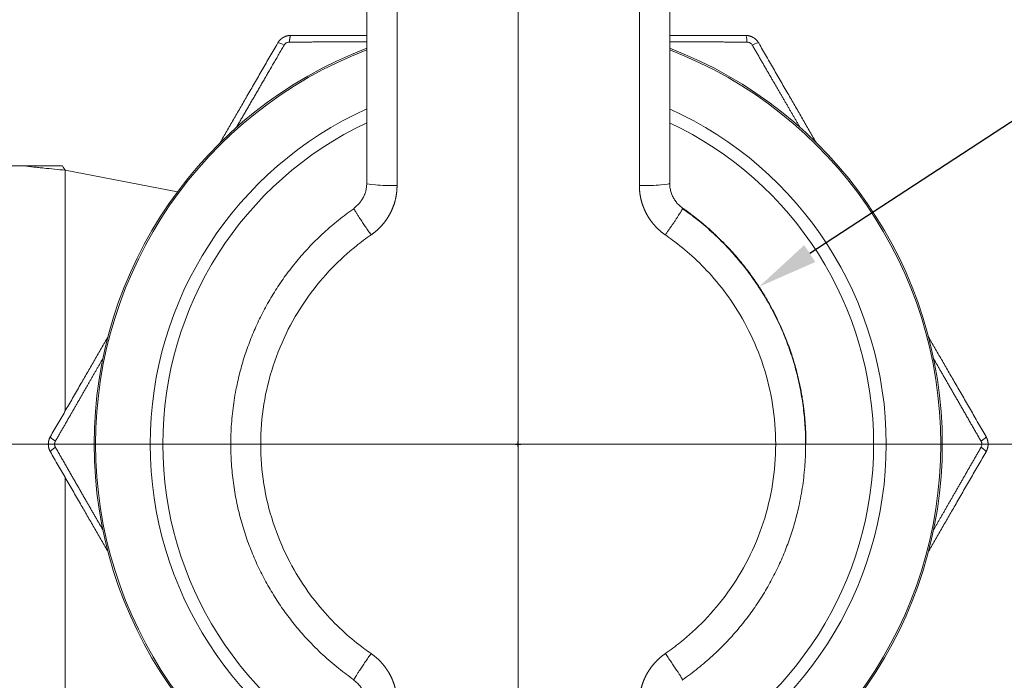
# Model space of a CAD drawing. Header units: millimetres. Extents: x 1891 to 2149, y 1634 to 1816.
# Tile 4 of 22: x 1961 to 1994, y 1690 to 1712. Entities that reach past the tile are written whole.
import ezdxf

# ---------------------------------------------------------------- set-up
doc = ezdxf.new("R2010")
doc.units = ezdxf.units.MM
doc.layers.get('Defpoints').update_dxf_attribs({"lineweight": 18})
doc.layers.add('20', color=7, linetype='Continuous', lineweight=18)
doc.styles.get("Standard").update_dxf_attribs({"font": 'arial.ttf'})
doc.dimstyles.get("Standard").update_dxf_attribs({"dimtxt": 0.18, "dimasz": 0.18, "dimexe": 0.18, "dimexo": 0.0625, "dimgap": 0.09, "dimtad": 0, "dimtih": 1, "dimtoh": 1, "dimdec": 4, "dimzin": 0, "dimdsep": 46, "dimtxsty": 'Standard', "dimcen": 0.09, "dimadec": 0, "dimazin": 0, "dimtfac": 1, "dimtdec": 4, "dimtofl": 0, "dimtmove": 0, "dimatfit": 3, "dimfxl": 1, "dimtolj": 1, "dimtzin": 0, "dimarcsym": 0})

# ---------------------------------------------------------------- blocks, each defined once
blk = doc.blocks.new('*D7')
at = {"color": 0, "lineweight": -2, "transparency": 16777216}
for p, q in [((1932.443, 1705.865), (1932.443, 1728.285)), ((1977.512, 1726.788), (1977.512, 1728.285)), ((1934.443, 1728.105), (1953.951, 1728.105)), ((1975.512, 1728.105), (1956.005, 1728.105))]:
    blk.add_line(p, q, dxfattribs=at)
at = {"color": 0, "transparency": 16777216}
for points in [[(1934.443, 1728.438), (1934.443, 1727.771), (1932.443, 1728.105)], [(1975.512, 1728.438), (1975.512, 1727.771), (1977.512, 1728.105)]]:
    blk.add_solid(points, dxfattribs=at)
at = {"layer": 'Defpoints', "color": 0, "transparency": 16777216}
for p in [(1977.512, 1728.105), (1977.512, 1726.726), (1932.443, 1705.803)]:
    blk.add_point(p, dxfattribs=at)
at = {"color": 0, "lineweight": 18, "transparency": 16777216, "insert": (1954.978, 1728.105), "char_height": 3, "attachment_point": 5}
blk.add_mtext('\\A1;L', dxfattribs=at)
blk = doc.blocks.new('*D9')
at = {"color": 0, "lineweight": -2, "transparency": 16777216}
for p, q in [((1981.575, 1717.561), (2012.136, 1717.561)), ((2011.956, 1715.561), (2011.956, 1699.534)), ((2011.956, 1680.261), (2011.956, 1696.288)), ((1981.575, 1678.261), (2012.136, 1678.261))]:
    blk.add_line(p, q, dxfattribs=at)
at = {"color": 0, "transparency": 16777216}
for points in [[(2011.622, 1715.561), (2012.289, 1715.561), (2011.956, 1717.561)], [(2011.622, 1680.261), (2012.289, 1680.261), (2011.956, 1678.261)]]:
    blk.add_solid(points, dxfattribs=at)
at = {"layer": 'Defpoints', "color": 0, "transparency": 16777216}
for p in [(1981.512, 1717.561), (1981.512, 1678.261), (2011.956, 1678.261)]:
    blk.add_point(p, dxfattribs=at)
at = {"color": 0, "lineweight": 18, "transparency": 16777216, "insert": (2011.956, 1697.911), "char_height": 3, "attachment_point": 5}
blk.add_mtext('\\A1;39', dxfattribs=at)
blk = doc.blocks.new('*D1')
at = {"color": 0, "lineweight": -2, "transparency": 16777216}
for p, q in [((1995.656, 1709.781), (1987.136, 1704.207)), ((1998.901, 1709.781), (1995.656, 1709.781)), ((1977.512, 1697.821), (1977.512, 1698.001)), ((1977.422, 1697.911), (1977.602, 1697.911))]:
    blk.add_line(p, q, dxfattribs=at)
at = {"color": 0, "transparency": 16777216}
blk.add_solid([(1986.954, 1704.486), (1987.319, 1703.928), (1985.462, 1703.112)], dxfattribs=at)
at = {"layer": 'Defpoints', "color": 0, "transparency": 16777216}
for p in [(1985.462, 1703.112), (1969.563, 1692.71)]:
    blk.add_point(p, dxfattribs=at)
at = {"color": 0, "lineweight": 18, "transparency": 16777216, "insert": (2002.775, 1709.781), "char_height": 3, "attachment_point": 5}
blk.add_mtext('\\A1;∅19', dxfattribs=at)

msp = doc.modelspace()

# ---------------------------------------------------------------- linework, layer by layer
at = {"layer": '20', "color": 1}
for p, q in [((1977.51246, 1669.09652), (1977.51246, 1726.72563)), ((1948.6979, 1697.91108), (2006.32702, 1697.91108))]:
    msp.add_line(p, q, dxfattribs=at)
at = {"layer": '20', "color": 7}
for p, q in [((1972.51246, 1715.97899), (1972.51246, 1706.52792)), ((1973.51246, 1706.44963), (1973.51246, 1715.81482)), ((1981.51246, 1715.81482), (1981.51246, 1706.44963)), ((1982.51246, 1706.52792), (1982.51246, 1715.97899)), ((1961.20185, 1707.10065), (1960.10288, 1707.10065)), ((1962.55423, 1706.95823), (1966.26404, 1706.24596)), ((1962.55423, 1699.00239), (1962.55423, 1706.95823)), ((1962.00135, 1697.91108), (1962.20865, 1697.91108)), ((1987.01245, 1697.9111), (1986.01246, 1697.9111)), ((1962.55423, 1688.86392), (1962.55423, 1696.81976))]:
    msp.add_line(p, q, dxfattribs=at)
for radius, start, end in [(14, 110.919375, 180), (13.94962, 111.009375, 248.990623), (13.94962, 0, 68.996249), (14, 290.925002, 69.075001), (12.14843, 114.305625, 245.694377), (12.14843, 0, 65.699998), (11.73241, 115.228125, 244.771877), (11.73241, 0, 64.777502), (14, 180, 249.080625), (12.14843, 294.300002, 0), (11.73241, 295.222498, 0), (13.94962, 291.003751, 0)]:
    msp.add_arc((1977.51246, 1697.91108), radius, start, end, dxfattribs=at)
for centre, major_axis, ratio, start_param, end_param in [((1985.01801, 1711.11108), (0, -0.3), 0.15857119, 1.84276503, 3.14159265), ((1969.8337, 1711.01108), (0.25981, -0.15), 0.15857119, 1.84276503, 3.14159268), ((1985.19122, 1711.01108), (0.25981, 0.15), 0.15857119, 0.0000029, 1.29882762), ((1973.51246, 1706.52792), (-1, 0), 0.07829402, 0, 1.57079633), ((1981.51246, 1706.52792), (1, 0), 0.07829402, 4.71238898, 6.28318534), ((1962.32815, 1698.01108), (-0.25981, 0.15), 0.15857119, 0, 1.29882762), ((1992.69677, 1698.01108), (-0.25981, -0.15), 0.15857119, 1.84276503, 3.14159252), ((1962.32815, 1697.81108), (0.25981, 0.15), 0.15857119, 1.84276503, 3.14159252), ((1992.69677, 1697.81108), (0.25981, -0.15), 0.15857119, 0, 1.29882762)]:
    msp.add_ellipse(centre, major_axis=major_axis, ratio=ratio, start_param=start_param, end_param=end_param, dxfattribs=at)
for points, knots in [([(1969.57389, 1711.16108), (1969.57581, 1711.16435), (1969.57965, 1711.17089), (1969.58568, 1711.18053), (1969.59191, 1711.19005), (1969.59837, 1711.19941), (1969.60503, 1711.20863), (1969.61191, 1711.2177), (1969.61898, 1711.22661), (1969.62626, 1711.23535), (1969.63374, 1711.24393), (1969.64141, 1711.25233), (1969.64927, 1711.26056), (1969.65731, 1711.26861), (1969.66554, 1711.27647), (1969.67394, 1711.28414), (1969.68252, 1711.29162), (1969.69126, 1711.29891), (1969.70017, 1711.30599), (1969.70924, 1711.31287), (1969.71846, 1711.31954), (1969.72783, 1711.326), (1969.73735, 1711.33224), (1969.747, 1711.33827), (1969.7568, 1711.34407), (1969.76672, 1711.34966), (1969.77676, 1711.35501), (1969.78693, 1711.36013), (1969.79721, 1711.36503), (1969.8076, 1711.36968), (1969.81809, 1711.3741), (1969.82868, 1711.37828), (1969.83937, 1711.38222), (1969.85014, 1711.38591), (1969.86099, 1711.38936), (1969.87192, 1711.39256), (1969.88292, 1711.3955), (1969.89398, 1711.3982), (1969.90511, 1711.40065), (1969.91628, 1711.40284), (1969.92751, 1711.40478), (1969.93877, 1711.40646), (1969.95007, 1711.40788), (1969.9614, 1711.40904), (1969.97276, 1711.40995), (1969.98413, 1711.4106), (1969.99552, 1711.411), (1970.00311, 1711.41105), (1970.00691, 1711.41108)], [0, 0, 0, 0, 0.02174967, 0.04349643, 0.06524045, 0.0869819, 0.10872093, 0.13045773, 0.15219244, 0.17392525, 0.19565631, 0.2173858, 0.23911387, 0.2608407, 0.28256645, 0.30429128, 0.32601537, 0.34773888, 0.36946198, 0.39118483, 0.4129076, 0.43463046, 0.45635357, 0.4780771, 0.49980121, 0.52152608, 0.54325187, 0.56497874, 0.58670686, 0.6084364, 0.63016753, 0.6519004, 0.6736352, 0.69537207, 0.7171112, 0.73885274, 0.76059686, 0.78234373, 0.80409351, 0.82584637, 0.84760248, 0.869362, 0.89112509, 0.91289193, 0.93466267, 0.95643749, 0.97821654, 1, 1, 1, 1]), ([(1985.01801, 1711.41108), (1985.0218, 1711.41105), (1985.02939, 1711.411), (1985.04076, 1711.4106), (1985.05211, 1711.40996), (1985.06345, 1711.40905), (1985.07477, 1711.40789), (1985.08606, 1711.40647), (1985.09731, 1711.40479), (1985.10852, 1711.40286), (1985.11969, 1711.40067), (1985.1308, 1711.39823), (1985.14185, 1711.39554), (1985.15285, 1711.3926), (1985.16377, 1711.38941), (1985.17462, 1711.38597), (1985.18538, 1711.38228), (1985.19606, 1711.37835), (1985.20665, 1711.37417), (1985.21714, 1711.36976), (1985.22753, 1711.36511), (1985.23781, 1711.36022), (1985.24797, 1711.35511), (1985.25802, 1711.34976), (1985.26795, 1711.34418), (1985.27774, 1711.33838), (1985.2874, 1711.33235), (1985.29692, 1711.32611), (1985.3063, 1711.31965), (1985.31552, 1711.31299), (1985.3246, 1711.30611), (1985.33351, 1711.29903), (1985.34226, 1711.29174), (1985.35085, 1711.28426), (1985.35926, 1711.27658), (1985.36749, 1711.26872), (1985.37555, 1711.26067), (1985.38342, 1711.25243), (1985.39109, 1711.24402), (1985.39858, 1711.23544), (1985.40587, 1711.22669), (1985.41296, 1711.21777), (1985.41984, 1711.2087), (1985.42652, 1711.19947), (1985.43298, 1711.19009), (1985.43922, 1711.18056), (1985.44527, 1711.1709), (1985.44911, 1711.16435), (1985.45103, 1711.16108)], [0, 0, 0, 0, 0.02174966, 0.04349641, 0.06524042, 0.08698186, 0.10872088, 0.13045767, 0.15219238, 0.17392518, 0.19565623, 0.21738571, 0.23911378, 0.2608406, 0.28256634, 0.30429117, 0.32601526, 0.34773877, 0.36946186, 0.39118471, 0.41290748, 0.43463033, 0.45635344, 0.47807697, 0.49980108, 0.52152595, 0.54325174, 0.56497861, 0.58670674, 0.60843628, 0.63016741, 0.65190029, 0.67363508, 0.69537196, 0.71711109, 0.73885264, 0.76059677, 0.78234364, 0.80409343, 0.8258463, 0.84760241, 0.86936194, 0.89112504, 0.91289189, 0.93466264, 0.95643747, 0.97821653, 1, 1, 1, 1]), ([(1968.20011, 1708.35756), (1968.21066, 1708.37576), (1968.24423, 1708.43364), (1968.30113, 1708.53171), (1968.37109, 1708.65232), (1968.44198, 1708.7745), (1968.51379, 1708.89827), (1968.58652, 1709.02362), (1968.66017, 1709.15054), (1968.73474, 1709.27904), (1968.81023, 1709.40911), (1968.88663, 1709.54074), (1968.96395, 1709.67395), (1969.04218, 1709.80871), (1969.12133, 1709.94504), (1969.20138, 1710.08293), (1969.28235, 1710.22238), (1969.36422, 1710.36337), (1969.44699, 1710.50593), (1969.53068, 1710.65003), (1969.61526, 1710.79567), (1969.70075, 1710.94287), (1969.75803, 1711.04148), (1969.78682, 1711.09105)], [0, 0, 0, 0, 0.01989379, 0.06328012, 0.10725847, 0.15182874, 0.19699084, 0.24274471, 0.28909025, 0.33602737, 0.38355594, 0.43167584, 0.48038698, 0.52968934, 0.57958283, 0.63006738, 0.68114289, 0.73280925, 0.78506636, 0.83791413, 0.89135242, 0.9453811, 1, 1, 1, 1]), ([(1969.78682, 1711.09105), (1969.79399, 1711.10339), (1969.81015, 1711.12546), (1969.84002, 1711.15252), (1969.8744, 1711.17338), (1969.91515, 1711.18798), (1969.94526, 1711.19162), (1969.96108, 1711.19166)], [0, 0, 0, 0, 0.20435734, 0.38754924, 0.57120167, 0.77340196, 1, 1, 1, 1]), ([(1969.96108, 1711.19166), (1970.00482, 1711.19178), (1970.09193, 1711.19201), (1970.2221, 1711.19234), (1970.35123, 1711.19267), (1970.47931, 1711.193), (1970.60635, 1711.19332), (1970.73234, 1711.19364), (1970.85729, 1711.19395), (1970.98119, 1711.19425), (1971.10403, 1711.19455), (1971.22583, 1711.19485), (1971.34657, 1711.19514), (1971.46626, 1711.19542), (1971.58489, 1711.1957), (1971.70247, 1711.19598), (1971.81899, 1711.19625), (1971.93445, 1711.19651), (1972.04885, 1711.19677), (1972.16219, 1711.19702), (1972.27447, 1711.19727), (1972.38569, 1711.19752), (1972.46487, 1711.19769), (1972.50697, 1711.19778), (1972.51235, 1711.19779)], [0, 0, 0, 0, 0.05158393, 0.10274165, 0.1534731, 0.20377823, 0.25365697, 0.30310927, 0.3521351, 0.4007344, 0.44890716, 0.49665332, 0.54397282, 0.59086561, 0.63733164, 0.68337086, 0.72898325, 0.77416873, 0.81892725, 0.86325875, 0.90716317, 0.95064049, 0.99369065, 1, 1, 1, 1]), ([(1982.51257, 1711.19779), (1982.52989, 1711.19775), (1982.58958, 1711.19762), (1982.69211, 1711.1974), (1982.8206, 1711.19712), (1982.95047, 1711.19683), (1983.08174, 1711.19653), (1983.2144, 1711.19623), (1983.34844, 1711.19592), (1983.48386, 1711.1956), (1983.62067, 1711.19527), (1983.75885, 1711.19494), (1983.89842, 1711.19461), (1984.03936, 1711.19426), (1984.18167, 1711.19391), (1984.32536, 1711.19355), (1984.47042, 1711.19319), (1984.61684, 1711.19282), (1984.76464, 1711.19244), (1984.9138, 1711.19206), (1985.01367, 1711.1918), (1985.06384, 1711.19166)], [0, 0, 0, 0, 0.02030758, 0.06998513, 0.12022191, 0.17101782, 0.22237279, 0.27428668, 0.32675942, 0.37979098, 0.4333813, 0.48753034, 0.54223802, 0.59750426, 0.65332897, 0.70971205, 0.76665345, 0.82415306, 0.88221078, 0.94082647, 1, 1, 1, 1]), ([(1985.06384, 1711.19166), (1985.07811, 1711.19163), (1985.1053, 1711.18866), (1985.14367, 1711.17633), (1985.17892, 1711.15698), (1985.21194, 1711.129), (1985.23015, 1711.10474), (1985.2381, 1711.09105)], [0, 0, 0, 0, 0.20435722, 0.38754903, 0.57120138, 0.7734017, 1, 1, 1, 1]), ([(1985.2381, 1711.09105), (1985.26006, 1711.05324), (1985.30381, 1710.97792), (1985.36919, 1710.86536), (1985.43404, 1710.7537), (1985.49836, 1710.64294), (1985.56215, 1710.53309), (1985.62542, 1710.42413), (1985.68816, 1710.31609), (1985.75037, 1710.20895), (1985.81205, 1710.10271), (1985.87321, 1709.99738), (1985.93383, 1709.89296), (1985.99392, 1709.78946), (1986.05347, 1709.68686), (1986.1125, 1709.58517), (1986.17099, 1709.4844), (1986.22895, 1709.38454), (1986.28638, 1709.2856), (1986.34327, 1709.18757), (1986.39962, 1709.09046), (1986.45544, 1708.99427), (1986.51072, 1708.89899), (1986.56546, 1708.80464), (1986.61967, 1708.71121), (1986.67333, 1708.6187), (1986.72646, 1708.52712), (1986.7763, 1708.4412), (1986.80843, 1708.38581), (1986.82303, 1708.36064)], [0, 0, 0, 0, 0.04171346, 0.08308232, 0.12410655, 0.16478609, 0.2051209, 0.24511095, 0.28475618, 0.32405656, 0.36301208, 0.40162269, 0.43988836, 0.47780903, 0.51538466, 0.55261521, 0.58950065, 0.62604095, 0.66223606, 0.69808592, 0.73359049, 0.76874973, 0.80356361, 0.83803208, 0.87215512, 0.90593269, 0.93936472, 0.97245117, 1, 1, 1, 1]), ([(1962.55423, 1706.95823), (1962.4376, 1706.97013), (1962.32133, 1706.98199), (1962.08951, 1707.00578), (1961.97458, 1707.01764), (1961.80386, 1707.03548), (1961.74736, 1707.04142), (1961.63549, 1707.05326), (1961.58006, 1707.05918), (1961.41533, 1707.07693), (1961.30755, 1707.08875), (1961.20185, 1707.10065)], [0, 0, 0, 0, 0.25, 0.25, 0.5, 0.5, 0.625, 0.625, 0.75, 0.75, 1, 1, 1, 1]), ([(1972.51246, 1706.52792), (1972.51246, 1706.51302), (1972.51163, 1706.47598), (1972.50722, 1706.41946), (1972.50137, 1706.37808), (1972.49805, 1706.35874)], [0, 0, 0, 0, 0.26296255, 0.65380923, 1, 1, 1, 1]), ([(1972.65532, 1704.82323), (1972.66118, 1704.8273), (1972.6729, 1704.83545), (1972.69033, 1704.84791), (1972.70766, 1704.86056), (1972.72486, 1704.87342), (1972.74195, 1704.88647), (1972.75892, 1704.89973), (1972.77576, 1704.91318), (1972.79247, 1704.92684), (1972.80906, 1704.94069), (1972.82552, 1704.95473), (1972.84184, 1704.96898), (1972.85802, 1704.98341), (1972.87407, 1704.99804), (1972.88997, 1705.01286), (1972.90573, 1705.02788), (1972.92135, 1705.04308), (1972.93681, 1705.05847), (1972.95212, 1705.07405), (1972.96728, 1705.08981), (1972.98228, 1705.10576), (1972.99713, 1705.12189), (1973.01181, 1705.1382), (1973.02632, 1705.1547), (1973.04067, 1705.17137), (1973.05486, 1705.18822), (1973.06887, 1705.20525), (1973.0827, 1705.22245), (1973.09636, 1705.23982), (1973.10985, 1705.25737), (1973.12315, 1705.27509), (1973.13627, 1705.29297), (1973.1492, 1705.31102), (1973.16194, 1705.32924), (1973.1745, 1705.34762), (1973.18686, 1705.36616), (1973.19902, 1705.38485), (1973.21099, 1705.40371), (1973.22276, 1705.42272), (1973.23433, 1705.44189), (1973.24569, 1705.46121), (1973.25685, 1705.48068), (1973.26779, 1705.50029), (1973.27853, 1705.52005), (1973.28906, 1705.53996), (1973.29936, 1705.56), (1973.30945, 1705.58019), (1973.31933, 1705.60051), (1973.32898, 1705.62097), (1973.3384, 1705.64156), (1973.3476, 1705.66228), (1973.35657, 1705.68313), (1973.36531, 1705.7041), (1973.37382, 1705.7252), (1973.3821, 1705.74642), (1973.39014, 1705.76776), (1973.39794, 1705.78921), (1973.4055, 1705.81078), (1973.41282, 1705.83246), (1973.41989, 1705.85425), (1973.42672, 1705.87614), (1973.4333, 1705.89814), (1973.43963, 1705.92023), (1973.44571, 1705.94243), (1973.45154, 1705.96472), (1973.45711, 1705.9871), (1973.46242, 1706.00957), (1973.46748, 1706.03213), (1973.47228, 1706.05477), (1973.47681, 1706.0775), (1973.48108, 1706.1003), (1973.48509, 1706.12318), (1973.48883, 1706.14613), (1973.4923, 1706.16915), (1973.4955, 1706.19223), (1973.49843, 1706.21538), (1973.50109, 1706.23859), (1973.50347, 1706.26185), (1973.50558, 1706.28517), (1973.50741, 1706.30854), (1973.50896, 1706.33196), (1973.51024, 1706.35542), (1973.51123, 1706.37892), (1973.51193, 1706.40246), (1973.51238, 1706.42603), (1973.51243, 1706.44176), (1973.51246, 1706.44963)], [0, 0, 0, 0, 0.01117852, 0.02237101, 0.03357748, 0.04479793, 0.05603236, 0.06728077, 0.07854315, 0.08981947, 0.10110973, 0.11241392, 0.12373202, 0.13506402, 0.14640992, 0.15776971, 0.16914337, 0.18053092, 0.19193233, 0.20334762, 0.21477677, 0.22621978, 0.23767665, 0.24914738, 0.26063195, 0.27213038, 0.28364266, 0.2951688, 0.30670878, 0.31826261, 0.3298303, 0.34141185, 0.35300726, 0.36461652, 0.37623966, 0.38787666, 0.39952754, 0.4111923, 0.42287094, 0.43456348, 0.44626992, 0.45799027, 0.46972453, 0.48147272, 0.49323484, 0.5050109, 0.51680092, 0.5286049, 0.54042285, 0.55225479, 0.56410074, 0.57596069, 0.58783466, 0.59972267, 0.61162473, 0.62354086, 0.63547107, 0.64741536, 0.65937376, 0.67134628, 0.68333294, 0.69533375, 0.70734873, 0.71937789, 0.73142124, 0.7434788, 0.75555061, 0.76763666, 0.77973698, 0.79185157, 0.80398045, 0.81612365, 0.82828119, 0.84045307, 0.85263932, 0.86483993, 0.87705495, 0.88928438, 0.90152825, 0.91378656, 0.92605931, 0.93834652, 0.95064819, 0.96296436, 0.97529503, 0.98764024, 1, 1, 1, 1]), ([(1981.51246, 1706.44963), (1981.51248, 1706.44266), (1981.51252, 1706.42872), (1981.51287, 1706.40783), (1981.51343, 1706.38697), (1981.51421, 1706.36614), (1981.51521, 1706.34534), (1981.51643, 1706.32457), (1981.51787, 1706.30383), (1981.51952, 1706.28314), (1981.5214, 1706.26248), (1981.52349, 1706.24187), (1981.52579, 1706.2213), (1981.52832, 1706.20078), (1981.53105, 1706.18031), (1981.53399, 1706.15988), (1981.53715, 1706.13952), (1981.54052, 1706.1192), (1981.54409, 1706.09895), (1981.54788, 1706.07875), (1981.55187, 1706.05861), (1981.55606, 1706.03854), (1981.56046, 1706.01854), (1981.56507, 1705.9986), (1981.56987, 1705.97873), (1981.57488, 1705.95893), (1981.58008, 1705.9392), (1981.58549, 1705.91955), (1981.59109, 1705.89998), (1981.59689, 1705.88049), (1981.60288, 1705.86108), (1981.60906, 1705.84174), (1981.61544, 1705.8225), (1981.62201, 1705.80334), (1981.62876, 1705.78427), (1981.63571, 1705.76529), (1981.64284, 1705.7464), (1981.65016, 1705.7276), (1981.65766, 1705.7089), (1981.66534, 1705.69029), (1981.6732, 1705.67178), (1981.68125, 1705.65338), (1981.68947, 1705.63507), (1981.69786, 1705.61687), (1981.70644, 1705.59877), (1981.71518, 1705.58078), (1981.7241, 1705.56289), (1981.73319, 1705.54512), (1981.74245, 1705.52745), (1981.75187, 1705.5099), (1981.76147, 1705.49246), (1981.77122, 1705.47514), (1981.78114, 1705.45793), (1981.79122, 1705.44084), (1981.80146, 1705.42387), (1981.81186, 1705.40703), (1981.82242, 1705.3903), (1981.83313, 1705.37369), (1981.84399, 1705.35722), (1981.85501, 1705.34086), (1981.86618, 1705.32464), (1981.87749, 1705.30854), (1981.88895, 1705.29257), (1981.90056, 1705.27673), (1981.91231, 1705.26103), (1981.9242, 1705.24545), (1981.93624, 1705.23001), (1981.94841, 1705.21471), (1981.96072, 1705.19954), (1981.97316, 1705.18452), (1981.98574, 1705.16962), (1981.99845, 1705.15487), (1982.01129, 1705.14026), (1982.02426, 1705.12579), (1982.03736, 1705.11147), (1982.05058, 1705.09728), (1982.06392, 1705.08324), (1982.07739, 1705.06935), (1982.09097, 1705.0556), (1982.10468, 1705.042), (1982.1185, 1705.02855), (1982.13243, 1705.01525), (1982.14648, 1705.00209), (1982.16064, 1704.98909), (1982.17491, 1704.97624), (1982.18929, 1704.96353), (1982.20377, 1704.95099), (1982.21836, 1704.93859), (1982.23305, 1704.92635), (1982.24784, 1704.91426), (1982.26273, 1704.90233), (1982.27772, 1704.89056), (1982.2928, 1704.87894), (1982.30797, 1704.86748), (1982.32324, 1704.85617), (1982.3386, 1704.84503), (1982.35404, 1704.83404), (1982.36442, 1704.82683), (1982.3696, 1704.82324)], [0, 0, 0, 0, 0.01095047, 0.02188939, 0.03281679, 0.04373267, 0.05463706, 0.06552997, 0.07641141, 0.08728138, 0.09813991, 0.10898698, 0.11982261, 0.13064679, 0.14145956, 0.15226092, 0.16305088, 0.17382946, 0.18459666, 0.1953525, 0.20609698, 0.21683012, 0.22755194, 0.23826244, 0.24896164, 0.25964954, 0.27032615, 0.28099149, 0.29164557, 0.30228841, 0.31292001, 0.32354038, 0.33414952, 0.34474746, 0.35533421, 0.36590977, 0.37647416, 0.38702739, 0.39756945, 0.40810036, 0.41862013, 0.42912878, 0.43962631, 0.45011273, 0.46058805, 0.47105227, 0.4815054, 0.49194746, 0.50237844, 0.51279837, 0.52320723, 0.53360505, 0.54399181, 0.55436754, 0.56473224, 0.5750859, 0.58542855, 0.59576018, 0.60608079, 0.61639039, 0.62668898, 0.63697657, 0.64725317, 0.65751876, 0.66777335, 0.67801695, 0.68824956, 0.69847118, 0.7086818, 0.71888144, 0.72907009, 0.73924774, 0.74941441, 0.75957008, 0.76971476, 0.77984845, 0.78997114, 0.80008283, 0.81018351, 0.82027319, 0.83035186, 0.84041953, 0.85047617, 0.8605218, 0.87055641, 0.88057999, 0.89059253, 0.90059403, 0.91058449, 0.92056388, 0.9305322, 0.94048945, 0.9504356, 0.96037066, 0.97029463, 0.98020751, 0.9901093, 1, 1, 1, 1]), ([(1982.94103, 1705.70727), (1982.9265, 1705.71739), (1982.89433, 1705.74108), (1982.84654, 1705.7809), (1982.79827, 1705.82691), (1982.75321, 1705.87599), (1982.71154, 1705.92792), (1982.67343, 1705.98249), (1982.63904, 1706.03944), (1982.60853, 1706.09852), (1982.58201, 1706.1595), (1982.55959, 1706.22211), (1982.54139, 1706.28607), (1982.52747, 1706.35111), (1982.5179, 1706.41691), (1982.51329, 1706.47598), (1982.51246, 1706.51302), (1982.51246, 1706.52792)], [0, 0, 0, 0, 0.05518481, 0.12450548, 0.19373715, 0.2628931, 0.33201124, 0.40111282, 0.4701773, 0.53919683, 0.60821821, 0.6772885, 0.74633835, 0.81538732, 0.88449062, 0.95354204, 1, 1, 1, 1]), ([(1972.41411, 1706.09545), (1972.40507, 1706.07661), (1972.38523, 1706.03837), (1972.3515, 1705.98249), (1972.31338, 1705.92792), (1972.27171, 1705.87599), (1972.22665, 1705.82691), (1972.17838, 1705.7809), (1972.1306, 1705.74108), (1972.09842, 1705.71739), (1972.08389, 1705.70727)], [0, 0, 0, 0, 0.12165331, 0.25067423, 0.37976444, 0.5088856, 0.63807737, 0.76741057, 0.89691003, 1, 1, 1, 1]), ([(1972.49808, 1706.35892), (1972.49573, 1706.33954), (1972.48996, 1706.30738), (1972.47935, 1706.25683), (1972.46928, 1706.22132), (1972.45697, 1706.1871), (1972.4366, 1706.1406), (1972.42275, 1706.11113), (1972.41373, 1706.09467)], [0, 0, 0, 0, 0.26515025, 0.37228008, 0.47271907, 0.57761122, 0.69681818, 1, 1, 1, 1]), ([(1972.08806, 1705.6897), (1971.91368, 1705.5683), (1971.57628, 1705.31626), (1971.09921, 1704.90766), (1970.65646, 1704.47497), (1970.24854, 1704.02103), (1969.87586, 1703.54893), (1969.53867, 1703.06153), (1969.23689, 1702.56173), (1968.97028, 1702.05223), (1968.73848, 1701.53564), (1968.54076, 1701.01451), (1968.37646, 1700.49118), (1968.23038, 1699.91131), (1968.11416, 1699.27645), (1968.04026, 1698.59), (1968.0242, 1698.13604), (1968.02421, 1697.91109)], [0, 0, 0, 0, 0.06976889, 0.1385711, 0.20640745, 0.27327851, 0.33918286, 0.40411898, 0.46808603, 0.53108292, 0.59310892, 0.65416123, 0.7142378, 0.77334178, 0.85063556, 0.92620482, 1, 1, 1, 1]), ([(1987.00071, 1697.9111), (1987.00073, 1698.12524), (1986.98646, 1698.54951), (1986.92272, 1699.17947), (1986.81885, 1699.79474), (1986.67706, 1700.39309), (1986.49974, 1700.97233), (1986.28921, 1701.53065), (1986.04802, 1702.06647), (1985.77854, 1702.57835), (1985.48333, 1703.0652), (1985.16483, 1703.52613), (1984.82545, 1703.96045), (1984.42899, 1704.41169), (1983.96999, 1704.86916), (1983.45854, 1705.30965), (1983.10671, 1705.57035), (1982.93581, 1705.68826)], [0, 0, 0, 0, 0.07026193, 0.13957743, 0.20790421, 0.27523319, 0.34157267, 0.40692705, 0.47129293, 0.53466668, 0.59704853, 0.658439, 0.71883909, 0.77824944, 0.85591765, 0.93183149, 1, 1, 1, 1]), ([(1982.94103, 1705.70727), (1982.95414, 1705.69811), (1982.98092, 1705.67941), (1983.02174, 1705.6505), (1983.06409, 1705.62018), (1983.10794, 1705.58842), (1983.15327, 1705.55519), (1983.20004, 1705.52045), (1983.24825, 1705.48419), (1983.29786, 1705.44636), (1983.34884, 1705.40695), (1983.40117, 1705.36591), (1983.45482, 1705.32322), (1983.50976, 1705.27885), (1983.56596, 1705.23276), (1983.62338, 1705.18491), (1983.68198, 1705.13527), (1983.74174, 1705.08382), (1983.80261, 1705.0305), (1983.86456, 1704.97529), (1983.92755, 1704.91815), (1983.99152, 1704.85905), (1984.05645, 1704.79794), (1984.12228, 1704.7348), (1984.18896, 1704.66958), (1984.25645, 1704.60224), (1984.3247, 1704.53275), (1984.50688, 1704.34339), (1984.77556, 1704.04297), (1985.09748, 1703.63773), (1985.35534, 1703.27711), (1985.61508, 1702.87895), (1985.87815, 1702.42612), (1986.14063, 1701.90039), (1986.3605, 1701.38415), (1986.5413, 1700.88104), (1986.65006, 1700.51676), (1986.70991, 1700.29019), (1986.73384, 1700.19566), (1986.75678, 1700.101), (1986.77872, 1700.00622), (1986.79967, 1699.91132), (1986.81962, 1699.81632), (1986.83858, 1699.72124), (1986.85655, 1699.62607), (1986.87352, 1699.53083), (1986.88951, 1699.43554), (1986.90452, 1699.34019), (1986.91854, 1699.24481), (1986.93157, 1699.1494), (1986.94362, 1699.05398), (1986.9547, 1698.95854), (1986.9648, 1698.86311), (1986.97392, 1698.76769), (1986.98207, 1698.6723), (1986.98926, 1698.57693), (1986.99547, 1698.48161), (1987.00072, 1698.38635), (1987.00501, 1698.29114), (1987.00835, 1698.19601), (1987.01071, 1698.10096), (1987.01219, 1698.006), (1987.01237, 1697.94272), (1987.01246, 1697.9111)], [0, 0, 0, 0, 0.00524654, 0.0107184, 0.01641561, 0.02233815, 0.02848602, 0.03485922, 0.04145777, 0.04828164, 0.05533085, 0.0626054, 0.07010528, 0.0778305, 0.08578105, 0.09395694, 0.10235816, 0.11098471, 0.11983661, 0.12891383, 0.13821639, 0.14774429, 0.15749752, 0.16747609, 0.17767999, 0.18810922, 0.19876379, 0.2096437, 0.2743443, 0.33093342, 0.37941023, 0.41977404, 0.48689828, 0.55112501, 0.61245449, 0.67088704, 0.72642308, 0.73709728, 0.74775929, 0.7584091, 0.76904672, 0.77967216, 0.79028542, 0.80088651, 0.81147542, 0.82205217, 0.83261675, 0.84316918, 0.85370946, 0.86423759, 0.87475357, 0.88525742, 0.89574914, 0.90622872, 0.91669619, 0.92715153, 0.93759476, 0.94802588, 0.95844489, 0.96885181, 0.97924663, 0.98962936, 1, 1, 1, 1]), ([(1969.01246, 1697.91109), (1969.01248, 1698.35223), (1969.08236, 1699.23181), (1969.3919, 1700.51168), (1969.89163, 1701.71553), (1970.5526, 1702.79962), (1971.31815, 1703.71647), (1972.03453, 1704.37019), (1972.48701, 1704.7071), (1972.65532, 1704.82323)], [0, 0, 0, 0, 0.16315712, 0.32488492, 0.48513483, 0.64316077, 0.79225833, 0.92466198, 1, 1, 1, 1]), ([(1982.3696, 1704.82324), (1982.44932, 1704.76823), (1982.75127, 1704.55218), (1983.27555, 1704.12245), (1983.92799, 1703.46487), (1984.57028, 1702.64734), (1985.16051, 1701.65269), (1985.6367, 1700.49726), (1985.94276, 1699.22999), (1986.01244, 1698.35163), (1986.01246, 1697.9111)], [0, 0, 0, 0, 0.03568137, 0.13678845, 0.24958995, 0.37683789, 0.51973987, 0.67560335, 0.83708838, 1, 1, 1, 1]), ([(1962.23545, 1698.01169), (1962.25721, 1698.04962), (1962.30057, 1698.12516), (1962.36536, 1698.23805), (1962.42963, 1698.35004), (1962.49338, 1698.46111), (1962.55662, 1698.57129), (1962.61934, 1698.68055), (1962.68154, 1698.7889), (1962.74322, 1698.89635), (1962.80438, 1699.00288), (1962.86501, 1699.1085), (1962.92513, 1699.2132), (1962.98473, 1699.31699), (1963.0438, 1699.41987), (1963.10235, 1699.52183), (1963.16037, 1699.62287), (1963.21787, 1699.72299), (1963.27485, 1699.82219), (1963.33129, 1699.92047), (1963.38722, 1700.01783), (1963.44261, 1700.11426), (1963.49748, 1700.20977), (1963.55182, 1700.30436), (1963.60563, 1700.39801), (1963.65891, 1700.49074), (1963.71166, 1700.58255), (1963.76013, 1700.6669), (1963.79102, 1700.72066), (1963.80451, 1700.74412)], [0, 0, 0, 0, 0.04179299, 0.08324084, 0.12434349, 0.16510089, 0.20551299, 0.24557974, 0.28530112, 0.32467708, 0.36370756, 0.40239252, 0.44073191, 0.47872571, 0.51637388, 0.5536764, 0.59063325, 0.62724437, 0.66350971, 0.6994292, 0.73500281, 0.77023048, 0.80511218, 0.83964788, 0.87383755, 0.90768117, 0.94117867, 0.97433001, 1, 1, 1, 1]), ([(1991.21205, 1700.75867), (1991.22095, 1700.74319), (1991.24979, 1700.69299), (1991.29882, 1700.60769), (1991.35935, 1700.50234), (1991.42058, 1700.39577), (1991.4825, 1700.28799), (1991.54512, 1700.179), (1991.60843, 1700.06879), (1991.67243, 1699.95737), (1991.73712, 1699.84474), (1991.8025, 1699.7309), (1991.86857, 1699.61586), (1991.93533, 1699.49961), (1992.00277, 1699.38216), (1992.0709, 1699.26351), (1992.13972, 1699.14366), (1992.20922, 1699.02261), (1992.2794, 1698.90036), (1992.35026, 1698.77692), (1992.42181, 1698.65229), (1992.49403, 1698.52646), (1992.56694, 1698.39944), (1992.64052, 1698.27124), (1992.71478, 1698.14184), (1992.7645, 1698.05521), (1992.78948, 1698.01169)], [0, 0, 0, 0, 0.0168462, 0.0546302, 0.0928657, 0.13155264, 0.17069094, 0.21028057, 0.25032148, 0.2908136, 0.33175686, 0.37315118, 0.41499648, 0.45729269, 0.50003979, 0.54323773, 0.58688647, 0.63098595, 0.67553612, 0.72053687, 0.76598817, 0.81188993, 0.85824209, 0.90504456, 0.95229724, 1, 1, 1, 1]), ([(1962.00135, 1697.91108), (1962.00138, 1697.91494), (1962.00143, 1697.92267), (1962.00185, 1697.93428), (1962.00252, 1697.94591), (1962.00347, 1697.95755), (1962.0047, 1697.96919), (1962.0062, 1697.98083), (1962.00797, 1697.99246), (1962.01003, 1698.00408), (1962.01237, 1698.01567), (1962.01499, 1698.02723), (1962.01788, 1698.03876), (1962.02106, 1698.05025), (1962.02452, 1698.06168), (1962.02827, 1698.07305), (1962.03229, 1698.08437), (1962.0366, 1698.0956), (1962.04118, 1698.10676), (1962.04605, 1698.11784), (1962.0512, 1698.12881), (1962.05663, 1698.13969), (1962.06231, 1698.15047), (1962.06633, 1698.15754), (1962.06834, 1698.16108)], [0, 0, 0, 0, 0.04422556, 0.08856551, 0.13302028, 0.17759027, 0.22227588, 0.26707752, 0.31199559, 0.35703048, 0.40218258, 0.4474523, 0.49284, 0.53834608, 0.58397092, 0.6297149, 0.67557838, 0.72156175, 0.76766538, 0.81388962, 0.86023484, 0.90670141, 0.95328968, 1, 1, 1, 1]), ([(1962.20865, 1697.91108), (1962.20865, 1697.92383), (1962.21095, 1697.94813), (1962.22051, 1697.98204), (1962.23006, 1698.0023), (1962.23544, 1698.01168), (1962.23545, 1698.01169)], [0, 0, 0, 0, 0.36289684, 0.68997827, 0.99999509, 1, 1, 1, 1]), ([(1992.78948, 1698.01169), (1992.79658, 1697.99931), (1992.8076, 1697.97428), (1992.81611, 1697.93489), (1992.81698, 1697.89468), (1992.80926, 1697.85209), (1992.79735, 1697.82419), (1992.78948, 1697.81047)], [0, 0, 0, 0, 0.20435731, 0.38754919, 0.57120159, 0.77340189, 1, 1, 1, 1]), ([(1992.95658, 1698.16108), (1992.95845, 1698.15778), (1992.9622, 1698.15119), (1992.96754, 1698.14114), (1992.97266, 1698.13099), (1992.97754, 1698.12071), (1992.9822, 1698.11033), (1992.98661, 1698.09985), (1992.99079, 1698.08926), (1992.99472, 1698.07859), (1992.99841, 1698.06782), (1993.00185, 1698.05698), (1993.00505, 1698.04606), (1993.00799, 1698.03507), (1993.01069, 1698.02401), (1993.01313, 1698.0129), (1993.01532, 1698.00173), (1993.01726, 1697.99052), (1993.01894, 1697.97926), (1993.02036, 1697.96797), (1993.02153, 1697.95665), (1993.02244, 1697.9453), (1993.02309, 1697.93394), (1993.02348, 1697.92256), (1993.02361, 1697.91118), (1993.02348, 1697.8998), (1993.0231, 1697.88842), (1993.02245, 1697.87705), (1993.02155, 1697.86571), (1993.02039, 1697.85438), (1993.01897, 1697.84308), (1993.01729, 1697.83182), (1993.01536, 1697.8206), (1993.01317, 1697.80943), (1993.01073, 1697.7983), (1993.00803, 1697.78724), (1993.00509, 1697.77624), (1993.00189, 1697.76531), (1992.99845, 1697.75445), (1992.99476, 1697.74368), (1992.99082, 1697.73299), (1992.98665, 1697.72239), (1992.98223, 1697.7119), (1992.97757, 1697.7015), (1992.97268, 1697.69121), (1992.96755, 1697.68104), (1992.96221, 1697.67098), (1992.95846, 1697.66438), (1992.95658, 1697.66108)], [0, 0, 0, 0, 0.02174961, 0.04349631, 0.06524027, 0.08698167, 0.10872065, 0.1304574, 0.15219207, 0.17392483, 0.19565585, 0.2173853, 0.23911334, 0.26084013, 0.28256585, 0.30429066, 0.32601473, 0.34773822, 0.3694613, 0.39118413, 0.41290689, 0.43462974, 0.45635284, 0.47807637, 0.49980048, 0.52152535, 0.54325114, 0.56497802, 0.58670615, 0.60843571, 0.63016685, 0.65189974, 0.67363455, 0.69537145, 0.7171106, 0.73885217, 0.76059633, 0.78234323, 0.80409305, 0.82584595, 0.8476021, 0.86936167, 0.89112481, 0.9128917, 0.93466249, 0.95643737, 0.97821648, 1, 1, 1, 1]), ([(1962.06834, 1697.66108), (1962.06642, 1697.66445), (1962.06259, 1697.67119), (1962.05715, 1697.68146), (1962.05194, 1697.69182), (1962.04699, 1697.70228), (1962.04228, 1697.71283), (1962.03784, 1697.72347), (1962.03365, 1697.73418), (1962.02971, 1697.74496), (1962.02603, 1697.75581), (1962.0226, 1697.76671), (1962.01943, 1697.77767), (1962.01652, 1697.78868), (1962.01387, 1697.79972), (1962.01147, 1697.8108), (1962.00933, 1697.82191), (1962.00744, 1697.83304), (1962.00581, 1697.84418), (1962.00443, 1697.85534), (1962.0033, 1697.8665), (1962.00243, 1697.87766), (1962.00181, 1697.88881), (1962.00142, 1697.89995), (1962.00138, 1697.90737), (1962.00135, 1697.91108)], [0, 0, 0, 0, 0.04453424, 0.08897019, 0.13330818, 0.17754852, 0.22169153, 0.26573754, 0.30968686, 0.35353982, 0.39729676, 0.440958, 0.48452387, 0.52799472, 0.57137087, 0.61465266, 0.65784045, 0.70093456, 0.74393536, 0.78684317, 0.82965837, 0.87238129, 0.9150123, 0.95755175, 1, 1, 1, 1]), ([(1962.20865, 1697.91108), (1962.20867, 1697.90869), (1962.20872, 1697.90394), (1962.20909, 1697.89685), (1962.20968, 1697.88981), (1962.21052, 1697.88284), (1962.21159, 1697.87594), (1962.2129, 1697.8691), (1962.21445, 1697.86232), (1962.21624, 1697.8556), (1962.21827, 1697.84895), (1962.22053, 1697.84237), (1962.22303, 1697.83585), (1962.22577, 1697.82939), (1962.22876, 1697.823), (1962.23196, 1697.81667), (1962.23428, 1697.81254), (1962.23545, 1697.81046)], [0, 0, 0, 0, 0.0676139, 0.13472345, 0.201411, 0.26776051, 0.3338573, 0.39978773, 0.46563882, 0.53149802, 0.59745273, 0.66359008, 0.72999648, 0.79675737, 0.86395688, 0.93167752, 1, 1, 1, 1]), ([(1963.80536, 1695.07655), (1963.7987, 1695.08814), (1963.77209, 1695.13445), (1963.7253, 1695.21587), (1963.66476, 1695.32123), (1963.60353, 1695.4278), (1963.5416, 1695.53558), (1963.47899, 1695.64456), (1963.41569, 1695.75475), (1963.35171, 1695.86614), (1963.28704, 1695.97874), (1963.22168, 1696.09254), (1963.15563, 1696.20754), (1963.08891, 1696.32373), (1963.0215, 1696.44112), (1962.95341, 1696.5597), (1962.88464, 1696.67948), (1962.81518, 1696.80045), (1962.74505, 1696.92261), (1962.67425, 1697.04595), (1962.60276, 1697.17048), (1962.5306, 1697.2962), (1962.45776, 1697.4231), (1962.38425, 1697.55118), (1962.31006, 1697.68044), (1962.2604, 1697.76699), (1962.23545, 1697.81047)], [0, 0, 0, 0, 0.01267012, 0.05064074, 0.08906239, 0.12793498, 0.16725849, 0.20703286, 0.24725806, 0.28793401, 0.32906067, 0.37063794, 0.41266574, 0.45514398, 0.49807262, 0.54145162, 0.58528095, 0.62956058, 0.67429043, 0.71947044, 0.76510054, 0.81118067, 0.85771077, 0.90469075, 0.95212053, 1, 1, 1, 1]), ([(1968.02421, 1697.91109), (1968.02419, 1697.69695), (1968.03846, 1697.27269), (1968.10219, 1696.64272), (1968.20607, 1696.02745), (1968.34785, 1695.4291), (1968.52518, 1694.84985), (1968.73571, 1694.29152), (1968.97689, 1693.75571), (1969.24637, 1693.24382), (1969.54158, 1692.75696), (1969.86009, 1692.29604), (1970.19946, 1691.86172), (1970.59592, 1691.41047), (1971.05493, 1690.95299), (1971.56638, 1690.5125), (1971.91821, 1690.25181), (1972.08911, 1690.13389)], [0, 0, 0, 0, 0.07026193, 0.13957743, 0.2079042, 0.27523319, 0.34157267, 0.40692705, 0.47129294, 0.53466668, 0.59704853, 0.658439, 0.71883909, 0.77824944, 0.85591765, 0.93183149, 1, 1, 1, 1]), ([(1972.65532, 1690.99892), (1972.5756, 1691.05392), (1972.27364, 1691.26998), (1971.74935, 1691.69971), (1971.09692, 1692.3573), (1970.45463, 1693.17483), (1969.8644, 1694.16948), (1969.38821, 1695.32492), (1969.08216, 1696.5922), (1969.01247, 1697.47056), (1969.01246, 1697.91109)], [0, 0, 0, 0, 0.03568325, 0.13679007, 0.24959124, 0.37683882, 0.51974041, 0.67560362, 0.8370886, 1, 1, 1, 1]), ([(1986.01246, 1697.9111), (1986.01245, 1697.46996), (1985.94257, 1696.59038), (1985.63303, 1695.3105), (1985.13331, 1694.10665), (1984.47234, 1693.02255), (1983.70678, 1692.10569), (1982.9904, 1691.45197), (1982.53792, 1691.11506), (1982.3696, 1690.99892)], [0, 0, 0, 0, 0.16315646, 0.32488371, 0.48513344, 0.64315934, 0.79225667, 0.92465998, 1, 1, 1, 1]), ([(1982.93687, 1690.13245), (1983.11125, 1690.25385), (1983.44864, 1690.5059), (1983.92572, 1690.9145), (1984.36847, 1691.34719), (1984.77639, 1691.80114), (1985.14907, 1692.27324), (1985.48626, 1692.76063), (1985.78804, 1693.26044), (1986.05465, 1693.76995), (1986.28645, 1694.28654), (1986.48417, 1694.80766), (1986.64847, 1695.331), (1986.79454, 1695.91087), (1986.91076, 1696.54573), (1986.98466, 1697.23219), (1987.00073, 1697.68616), (1987.00071, 1697.9111)], [0, 0, 0, 0, 0.06976889, 0.1385711, 0.20640745, 0.27327851, 0.33918286, 0.40411898, 0.46808603, 0.53108292, 0.59310892, 0.65416123, 0.7142378, 0.77334179, 0.85063556, 0.92620483, 1, 1, 1, 1]), ([(1992.78948, 1697.81047), (1992.76771, 1697.77254), (1992.72435, 1697.69699), (1992.65956, 1697.58409), (1992.59529, 1697.4721), (1992.53153, 1697.36102), (1992.46829, 1697.25085), (1992.40557, 1697.14158), (1992.34337, 1697.03322), (1992.28169, 1696.92578), (1992.22053, 1696.81924), (1992.15988, 1696.71362), (1992.09977, 1696.60891), (1992.04017, 1696.50512), (1991.9811, 1696.40224), (1991.92255, 1696.30028), (1991.86452, 1696.19924), (1991.80702, 1696.09911), (1991.75005, 1695.99991), (1991.6936, 1695.90163), (1991.63767, 1695.80427), (1991.58228, 1695.70783), (1991.52741, 1695.61232), (1991.47307, 1695.51774), (1991.41926, 1695.42408), (1991.36598, 1695.33135), (1991.31323, 1695.23955), (1991.26266, 1695.15155), (1991.22967, 1695.09415), (1991.21409, 1695.06704)], [0, 0, 0, 0, 0.04162787, 0.08291187, 0.12385194, 0.16444804, 0.20470013, 0.24460817, 0.28417211, 0.32339192, 0.36226758, 0.40079906, 0.4389863, 0.47682926, 0.5143279, 0.55148218, 0.58829208, 0.62475754, 0.66087853, 0.696655, 0.73208689, 0.76717416, 0.80191679, 0.83631475, 0.870368, 0.90407648, 0.93744014, 0.97045893, 1, 1, 1, 1]), ([(1973.51246, 1689.37253), (1973.51244, 1689.3795), (1973.5124, 1689.39343), (1973.51205, 1689.41432), (1973.51149, 1689.43518), (1973.51071, 1689.45602), (1973.50971, 1689.47682), (1973.50849, 1689.49759), (1973.50705, 1689.51832), (1973.5054, 1689.53901), (1973.50352, 1689.55967), (1973.50143, 1689.58028), (1973.49913, 1689.60085), (1973.49661, 1689.62137), (1973.49387, 1689.64185), (1973.49093, 1689.66227), (1973.48777, 1689.68264), (1973.4844, 1689.70295), (1973.48083, 1689.72321), (1973.47704, 1689.7434), (1973.47305, 1689.76354), (1973.46886, 1689.78361), (1973.46446, 1689.80362), (1973.45985, 1689.82356), (1973.45505, 1689.84343), (1973.45004, 1689.86322), (1973.44484, 1689.88295), (1973.43943, 1689.9026), (1973.43383, 1689.92217), (1973.42803, 1689.94166), (1973.42204, 1689.96108), (1973.41586, 1689.98041), (1973.40948, 1689.99965), (1973.40291, 1690.01881), (1973.39616, 1690.03788), (1973.38921, 1690.05687), (1973.38208, 1690.07576), (1973.37476, 1690.09455), (1973.36726, 1690.11326), (1973.35958, 1690.13186), (1973.35172, 1690.15037), (1973.34367, 1690.16878), (1973.33545, 1690.18708), (1973.32706, 1690.20529), (1973.31848, 1690.22338), (1973.30974, 1690.24138), (1973.30082, 1690.25926), (1973.29173, 1690.27703), (1973.28247, 1690.2947), (1973.27305, 1690.31225), (1973.26345, 1690.32969), (1973.2537, 1690.34701), (1973.24378, 1690.36422), (1973.2337, 1690.38131), (1973.22346, 1690.39828), (1973.21306, 1690.41513), (1973.2025, 1690.43185), (1973.19179, 1690.44846), (1973.18093, 1690.46494), (1973.16991, 1690.48129), (1973.15874, 1690.49752), (1973.14743, 1690.51361), (1973.13597, 1690.52958), (1973.12436, 1690.54542), (1973.11261, 1690.56113), (1973.10072, 1690.5767), (1973.08868, 1690.59214), (1973.07651, 1690.60744), (1973.0642, 1690.62261), (1973.05176, 1690.63764), (1973.03918, 1690.65253), (1973.02647, 1690.66728), (1973.01363, 1690.68189), (1973.00066, 1690.69636), (1972.98756, 1690.71069), (1972.97434, 1690.72487), (1972.961, 1690.73891), (1972.94753, 1690.7528), (1972.93395, 1690.76655), (1972.92024, 1690.78015), (1972.90642, 1690.7936), (1972.89249, 1690.80691), (1972.87844, 1690.82006), (1972.86428, 1690.83306), (1972.85001, 1690.84592), (1972.83563, 1690.85862), (1972.82115, 1690.87117), (1972.80656, 1690.88356), (1972.79187, 1690.8958), (1972.77708, 1690.90789), (1972.76219, 1690.91982), (1972.74721, 1690.9316), (1972.73212, 1690.94321), (1972.71695, 1690.95468), (1972.70168, 1690.96598), (1972.68632, 1690.97712), (1972.67088, 1690.98812), (1972.6605, 1690.99532), (1972.65532, 1690.99892)], [0, 0, 0, 0, 0.01095047, 0.02188939, 0.03281678, 0.04373267, 0.05463705, 0.06552996, 0.07641139, 0.08728137, 0.09813989, 0.10898696, 0.11982259, 0.13064677, 0.14145954, 0.15226089, 0.16305086, 0.17382944, 0.18459664, 0.19535247, 0.20609695, 0.21683009, 0.22755191, 0.23826241, 0.24896161, 0.2596495, 0.27032611, 0.28099145, 0.29164553, 0.30228837, 0.31291997, 0.32354033, 0.33414948, 0.34474742, 0.35533417, 0.36590973, 0.37647412, 0.38702734, 0.3975694, 0.40810031, 0.41862009, 0.42912874, 0.43962627, 0.45011269, 0.46058801, 0.47105222, 0.48150536, 0.49194741, 0.5023784, 0.51279832, 0.52320719, 0.533605, 0.54399177, 0.55436749, 0.56473219, 0.57508586, 0.58542851, 0.59576013, 0.60608074, 0.61639034, 0.62668894, 0.63697653, 0.64725312, 0.65751872, 0.66777331, 0.67801691, 0.68824952, 0.69847113, 0.70868176, 0.7188814, 0.72907005, 0.73924771, 0.74941437, 0.75957004, 0.76971473, 0.77984841, 0.7899711, 0.80008279, 0.81018348, 0.82027316, 0.83035184, 0.8404195, 0.85047615, 0.86052178, 0.87055639, 0.88057997, 0.89059251, 0.90059402, 0.91058447, 0.92056387, 0.93053219, 0.94048944, 0.95043559, 0.96037066, 0.97029463, 0.98020751, 0.9901093, 1, 1, 1, 1]), ([(1982.3696, 1690.99892), (1982.36374, 1690.99485), (1982.35202, 1690.98671), (1982.33459, 1690.97424), (1982.31726, 1690.96159), (1982.30006, 1690.94874), (1982.28297, 1690.93568), (1982.266, 1690.92242), (1982.24916, 1690.90897), (1982.23245, 1690.89532), (1982.21586, 1690.88147), (1982.1994, 1690.86742), (1982.18308, 1690.85318), (1982.1669, 1690.83874), (1982.15085, 1690.82411), (1982.13495, 1690.80929), (1982.11919, 1690.79428), (1982.10357, 1690.77907), (1982.08811, 1690.76368), (1982.0728, 1690.74811), (1982.05764, 1690.73234), (1982.04264, 1690.71639), (1982.0278, 1690.70026), (1982.01311, 1690.68395), (1981.9986, 1690.66746), (1981.98425, 1690.65078), (1981.97006, 1690.63393), (1981.95605, 1690.6169), (1981.94222, 1690.5997), (1981.92856, 1690.58233), (1981.91507, 1690.56478), (1981.90177, 1690.54707), (1981.88865, 1690.52918), (1981.87572, 1690.51113), (1981.86298, 1690.49292), (1981.85042, 1690.47454), (1981.83806, 1690.456), (1981.8259, 1690.4373), (1981.81393, 1690.41844), (1981.80216, 1690.39943), (1981.79059, 1690.38026), (1981.77923, 1690.36095), (1981.76807, 1690.34148), (1981.75713, 1690.32186), (1981.74639, 1690.3021), (1981.73587, 1690.2822), (1981.72556, 1690.26215), (1981.71547, 1690.24196), (1981.70559, 1690.22164), (1981.69595, 1690.20118), (1981.68652, 1690.18059), (1981.67732, 1690.15987), (1981.66835, 1690.13902), (1981.65961, 1690.11805), (1981.6511, 1690.09695), (1981.64282, 1690.07573), (1981.63478, 1690.05439), (1981.62698, 1690.03294), (1981.61942, 1690.01137), (1981.6121, 1689.98969), (1981.60503, 1689.96791), (1981.5982, 1689.94601), (1981.59162, 1689.92402), (1981.58529, 1689.90192), (1981.57921, 1689.87972), (1981.57338, 1689.85743), (1981.56781, 1689.83505), (1981.5625, 1689.81258), (1981.55744, 1689.79002), (1981.55264, 1689.76738), (1981.54811, 1689.74465), (1981.54384, 1689.72185), (1981.53983, 1689.69897), (1981.53609, 1689.67603), (1981.53262, 1689.65301), (1981.52942, 1689.62992), (1981.52649, 1689.60677), (1981.52383, 1689.58357), (1981.52145, 1689.5603), (1981.51934, 1689.53698), (1981.51751, 1689.51361), (1981.51596, 1689.4902), (1981.51469, 1689.46673), (1981.51369, 1689.44323), (1981.51299, 1689.41969), (1981.51254, 1689.39612), (1981.51249, 1689.38039), (1981.51246, 1689.37253)], [0, 0, 0, 0, 0.01117851, 0.02237101, 0.03357748, 0.04479793, 0.05603235, 0.06728076, 0.07854313, 0.08981945, 0.10110972, 0.1124139, 0.123732, 0.135064, 0.1464099, 0.15776968, 0.16914334, 0.18053089, 0.1919323, 0.20334758, 0.21477673, 0.22621975, 0.23767661, 0.24914734, 0.26063191, 0.27213034, 0.28364262, 0.29516876, 0.30670874, 0.31826257, 0.32983026, 0.3414118, 0.35300721, 0.36461648, 0.37623961, 0.38787661, 0.39952749, 0.41119225, 0.4228709, 0.43456344, 0.44626987, 0.45799022, 0.46972448, 0.48147267, 0.49323479, 0.50501085, 0.51680087, 0.52860485, 0.5404228, 0.55225475, 0.56410069, 0.57596064, 0.58783462, 0.59972262, 0.61162469, 0.62354081, 0.63547102, 0.64741532, 0.65937372, 0.67134624, 0.68333289, 0.69533371, 0.70734869, 0.71937785, 0.7314212, 0.74347877, 0.75555057, 0.76763663, 0.77973694, 0.79185154, 0.80398042, 0.81612362, 0.82828116, 0.84045305, 0.85263929, 0.86483991, 0.87705493, 0.88928436, 0.90152823, 0.91378654, 0.9260593, 0.9383465, 0.95064818, 0.96296435, 0.97529503, 0.98764024, 1, 1, 1, 1]), ([(1972.08389, 1690.11488), (1972.09842, 1690.10477), (1972.1306, 1690.08107), (1972.17838, 1690.04125), (1972.22665, 1689.99524), (1972.27171, 1689.94616), (1972.31338, 1689.89423), (1972.3515, 1689.83966), (1972.38588, 1689.78271), (1972.41639, 1689.72363), (1972.44291, 1689.66265), (1972.46533, 1689.60005), (1972.48353, 1689.53608), (1972.49745, 1689.47105), (1972.50702, 1689.40524), (1972.51163, 1689.34617), (1972.51246, 1689.30913), (1972.51246, 1689.29423)], [0, 0, 0, 0, 0.0551848, 0.12450546, 0.19373712, 0.26289306, 0.3320112, 0.40111276, 0.47017724, 0.53919676, 0.60821813, 0.67728841, 0.74633825, 0.81538721, 0.88449049, 0.95354191, 1, 1, 1, 1])]:
    msp.add_open_spline(points, degree=3, knots=knots, dxfattribs=at)
for points, weights in [([(1970.00691, 1711.41108), (1969.98472, 1711.41108), (1969.96704, 1711.32646), (1969.96108, 1711.19166)], [1.11331397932, 0.962228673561, 0.962228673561, 1.11331397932]), ([(1972.08389, 1705.70727), (1972.08209, 1705.70601), (1972.08341, 1705.70025), (1972.08806, 1705.6897)], [1.18450313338, 1.15447112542, 1.12810540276, 1.10540596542]), ([(1972.08806, 1705.6897), (1972.1281, 1705.59888), (1972.35827, 1705.24813), (1972.65532, 1704.82323)], [1.10540663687, 0.942164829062, 0.968530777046, 1.18450448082]), ([(1982.3696, 1704.82324), (1982.71879, 1705.3227), (1982.95919, 1705.69462), (1982.94103, 1705.70727)], [1.18450372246, 0.938498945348, 0.938498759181, 1.18450316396]), ([(1968.02423, 1697.91109), (1968.10447, 1697.91109), (1968.50351, 1697.91109), (1969.01246, 1697.91109)], [1.09767520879, 0.943062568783, 0.972005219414, 1.18450316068]), ([(1972.65532, 1690.99892), (1972.3583, 1690.57407), (1972.12815, 1690.22333), (1972.08807, 1690.13247)], [1.18450372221, 0.968549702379, 0.942169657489, 1.10536358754]), ([(1982.93686, 1690.13245), (1982.89682, 1690.22327), (1982.66665, 1690.57402), (1982.3696, 1690.99892)], [1.10540663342, 0.942164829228, 0.968530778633, 1.18450448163]), ([(1972.08807, 1690.13247), (1972.08341, 1690.12191), (1972.08209, 1690.11614), (1972.08389, 1690.11488)], [1.10536352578, 1.12807254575, 1.15445242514, 1.18450316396]), ([(1982.94103, 1690.11488), (1982.94283, 1690.11614), (1982.94151, 1690.12191), (1982.93686, 1690.13245)], [1.18450314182, 1.15447113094, 1.1281054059, 1.10540596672])]:
    msp.add_rational_spline(points, weights, degree=3, dxfattribs=at)
for points, degree in [([(1970.00691, 1711.41108), (1971.29608, 1711.41108), (1972.51247, 1711.41108)], 2), ([(1982.51246, 1711.41108), (1983.72882, 1711.41108), (1985.01801, 1711.41108)], 2), ([(1967.67487, 1707.87187), (1968.58122, 1709.44171), (1969.57389, 1711.16108)], 2), ([(1985.45103, 1711.16108), (1986.45086, 1709.42932), (1987.36312, 1707.84923)], 2), ([(1962.4697, 1707.10065), (1961.20185, 1707.10065)], 1), ([(1962.55423, 1706.95823), (1962.52514, 1707.00571), (1962.49607, 1707.05318), (1962.4697, 1707.10065)], 3), ([(1962.06834, 1698.16108), (1963.06405, 1699.88569), (1963.97293, 1701.45991)], 2), ([(1991.04584, 1701.47058), (1991.95746, 1699.8916), (1992.95658, 1698.16108)], 2), ([(1963.97912, 1694.3515), (1963.06742, 1695.93062), (1962.06834, 1697.66108)], 2), ([(1992.95658, 1697.66108), (1991.9562, 1695.92838), (1991.04349, 1694.3475)], 2)]:
    msp.add_open_spline(points, degree=degree, dxfattribs=at)

# ---------------------------------------------------------------- dimensions: what is measured, and where the dimension line sits
at = {"color": 3, "lineweight": 18}
dim = msp.add_linear_dim(base=(1977.51246, 1728.10476), p1=(1932.44338, 1705.80278), p2=(1977.51246, 1726.72563), text='L', dimstyle='Standard', override={"dimtxt": 3, "dimasz": 2}, dxfattribs=at)
dim.commit()
dim.dimension.update_dxf_attribs({"geometry": '*D7', "text_midpoint": (1954.97792, 1728.10476)})
dim = msp.add_linear_dim(base=(2011.95582, 1678.26108), p1=(1981.51246, 1717.56108), p2=(1981.51246, 1678.26108), angle=90, text='39', dimstyle='Standard', override={"dimtxt": 3, "dimasz": 2, "dimdec": 1}, dxfattribs=at)
dim.commit()
dim.dimension.update_dxf_attribs({"geometry": '*D9', "text_midpoint": (2011.95582, 1697.91108)})
dim = msp.add_diameter_dim_2p(p1=(1969.56253, 1692.71025), p2=(1985.46239, 1703.1119), dimstyle='Standard', override={"dimtxt": 3, "dimasz": 2, "dimdec": 0}, dxfattribs=at)
dim.commit()
dim.dimension.update_dxf_attribs({"geometry": '*D1', "text_midpoint": (2002.775, 1709.78082), "dimtype": 163})

doc.saveas('drawing.dxf')
